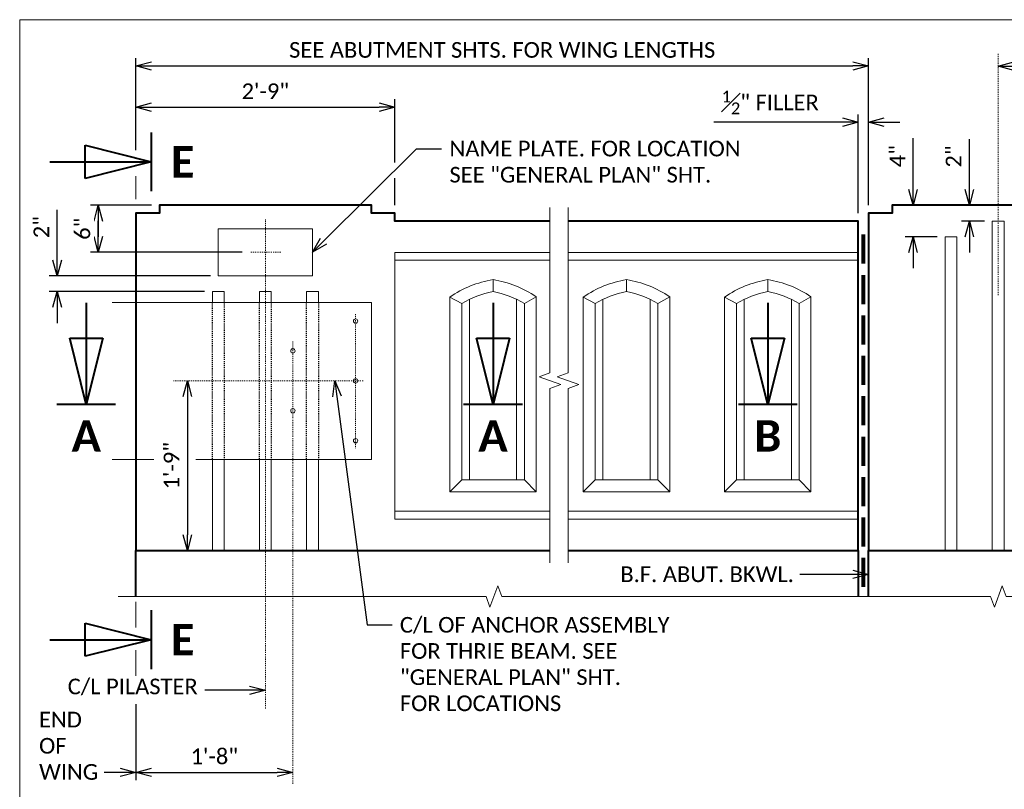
# Model space of a CAD drawing. Extents: x -1708 to -1092, y -2669 to -2413.
# Tile 5 of 20: x -1708 to -1614, y -2491 to -2417. Entities that reach past the tile are written whole.
import ezdxf
from ezdxf import colors
from ezdxf.entities.mleader import LeaderData, LeaderLine
from ezdxf.enums import TextEntityAlignment as Align
from ezdxf.math import Vec2, Vec3

# ---------------------------------------------------------------- set-up
doc = ezdxf.new("R2010")
doc.units = 0
doc.header["$MEASUREMENT"] = 0
doc.linetypes.add('Wisdot2', pattern=[0.125, 0.0625, -0.0625])
doc.linetypes.add('Wisdot4', pattern=[0.28125, 0.125, -0.0625, 0.03125, -0.0625])
for name, color, linetype, lineweight in [('B_ANNO', 7, 'Continuous', 18), ('B_ANNO_BREAK', 7, 'Continuous', 18), ('B_ANNO_DIM', 7, 'Continuous', 18), ('B_ANNO_TEXT', 7, 'Continuous', 18), ('B_CNTR', 1, 'Wisdot4', 18), ('B_CONC_PPT', 12, 'Continuous', 40), ('B_CONC_SDWLK', 14, 'Continuous', 40), ('B_CONC_WALL', 1, 'Continuous', 40), ('B_DETAIL', 7, 'Continuous', 18), ('B_DETAIL_HIDDEN', 7, 'Wisdot2', 25), ('B_DETAIL_OBJ', 7, 'Continuous', 40), ('B_STEEL', 92, 'Continuous', 18)]:
    doc.layers.add(name, color=color, linetype=linetype, lineweight=lineweight)
doc.layers.add('B_ANNO_NOPLOT', color=47, linetype='Continuous', lineweight=18, plot=False)
doc.styles.add('Annotative', font='calibri.ttf', dxfattribs={"height": 0.0625})
doc.styles.get("Standard").update_dxf_attribs({"font": 'calibri.ttf'})
doc.styles.add('Title', font='calibrib.ttf', dxfattribs={"height": 0.125})
doc.dimstyles.new('Annotative', dxfattribs={"dimscale": 0, "dimtxt": 0.0625, "dimasz": 0.0625, "dimexe": 0.03125, "dimexo": 0.03125, "dimgap": 0.03125, "dimtad": 1, "dimdec": 3, "dimzin": 3, "dimdsep": 46, "dimlunit": 4, "dimtxsty": 'Standard', "dimblk": 'OPEN30', "dimcen": 0.03125, "dimaunit": 1, "dimadec": 0, "dimazin": 3, "dimtfac": 0.75, "dimtdec": 3, "dimtofl": 0, "dimtmove": 0, "dimatfit": 3, "dimldrblk": 'OPEN30', "dimfxl": 1, "dimtfill": 1, "dimfrac": 1, "dimtolj": 1, "dimtzin": 0, "dimarcsym": 0})

# ---------------------------------------------------------------- blocks, each defined once
blk = doc.blocks.new('AnonymousCell10')
at = {"layer": 'B_CNTR', "ltscale": 0.5}
for p, q in [((2.736, 6.414), (2.736, -6.408)), ((-3.264, 3.804), (-3.264, -3.618))]:
    blk.add_line(p, q, dxfattribs=at)
at = {"layer": 'B_CNTR'}
blk.add_line((3.468, 0.024), (-14.662, 0.024), dxfattribs=at)
at = {"layer": 'B_STEEL'}
for centre in [(2.736, 5.744), (-3.264, 2.885), (2.736, 0.025), (-3.264, -2.834), (2.736, -5.693)]:
    blk.add_circle(centre, 0.208, dxfattribs=at)
blk = doc.blocks.new('_Open30')
at = {"color": 0, "linetype": 'ByBlock', "lineweight": -2}
for p, q in [((-1, 0.268), (0, 0)), ((0, 0), (-1, -0.268)), ((0, 0), (-1, 0))]:
    blk.add_line(p, q, dxfattribs=at)
blk = doc.blocks.new('*D161')
at = {"layer": 'B_ANNO_DIM', "color": 0, "lineweight": -2, "transparency": 16777216}
for p, q in [((12.596, 243.638), (34.346, 243.638)), ((35.846, 238.358), (35.846, 244.388)), ((35.846, 234.255), (35.846, 236.858))]:
    blk.add_line(p, q, dxfattribs=at)
at = {"layer": 'Defpoints', "color": 0, "transparency": 16777216}
for p in [(11.096, 243.638), (35.846, 243.638), (35.846, 233.505)]:
    blk.add_point(p, dxfattribs=at)
at = {"layer": 'B_ANNO_DIM', "color": 0, "lineweight": -2, "transparency": 16777216, "xscale": 1.5, "yscale": 1.5, "zscale": 1.5, "rotation": 180}
blk.add_blockref('_Open30', (11.096, 243.638), dxfattribs=at)
at = {"layer": 'B_ANNO_DIM', "color": 0, "lineweight": -2, "transparency": 16777216, "xscale": 1.5, "yscale": 1.5, "zscale": 1.5}
blk.add_blockref('_Open30', (35.846, 243.638), dxfattribs=at)
at = {"layer": 'B_ANNO_DIM', "color": 0, "transparency": 16777216, "insert": (23.471, 245.157), "char_height": 1.5, "attachment_point": 5, "bg_fill": 3, "box_fill_scale": 1.25, "bg_fill_color": 256, "bg_fill_true_color": 13158600, "bg_fill_transparency": 0}
blk.add_mtext('\\A1;2\'-9"', dxfattribs=at)
blk = doc.blocks.new('*D56')
at = {"layer": 'B_ANNO_DIM', "color": 0, "lineweight": -2, "transparency": 16777216}
blk.add_line((94.974, 247.559), (154.602, 247.559), dxfattribs=at)
at = {"layer": 'Defpoints', "color": 0, "transparency": 16777216}
for p in [(93.474, 247.559), (156.102, 247.559), (156.102, 247.559)]:
    blk.add_point(p, dxfattribs=at)
at = {"layer": 'B_ANNO_DIM', "color": 0, "lineweight": -2, "transparency": 16777216, "xscale": 1.5, "yscale": 1.5, "zscale": 1.5, "rotation": 180}
blk.add_blockref('_Open30', (93.474, 247.559), dxfattribs=at)
at = {"layer": 'B_ANNO_DIM', "color": 0, "lineweight": -2, "transparency": 16777216, "xscale": 1.5, "yscale": 1.5, "zscale": 1.5}
blk.add_blockref('_Open30', (156.102, 247.559), dxfattribs=at)
blk = doc.blocks.new('SECTION')
at = {"layer": 'B_ANNO', "lineweight": 40}
for p, q in [((-1.5, 1.404), (-1.5, -1.404)), ((-4.665, -0.79125), (-4.665, 0.79125)), ((-4.665, 0.79125), (-1.5, 0)), ((-6.353, 0), (-1.5, 0)), ((-1.5, 0), (-4.665, -0.79125))]:
    blk.add_line(p, q, dxfattribs=at)
at = {"style": 'Title'}
blk.add_attdef('A', text='', height=1.5, dxfattribs=at).set_placement((0, 0), align=Align.MIDDLE_CENTER)
blk = doc.blocks.new('*U30')
at = {"layer": 'B_ANNO', "lineweight": 40}
for p, q in [((0, 6.353), (0, 1.5)), ((-0.79125, 4.665), (0.79125, 4.665)), ((0, 1.5), (-0.79125, 4.665)), ((0.79125, 4.665), (0, 1.5)), ((1.404, 1.5), (-1.404, 1.5))]:
    blk.add_line(p, q, dxfattribs=at)
at = {"style": 'Title'}
blk.add_attdef('A', text='', height=1.5, dxfattribs=at).set_placement((0, 0), align=Align.MIDDLE_CENTER)
blk = doc.blocks.new('*D107')
at = {"layer": 'B_ANNO_DIM', "color": 0, "lineweight": -2, "transparency": 16777216}
for p, q in [((16.023, 215.973), (16.023, 202.755)), ((25.346, 201.255), (15.273, 201.255))]:
    blk.add_line(p, q, dxfattribs=at)
at = {"layer": 'Defpoints', "color": 0, "transparency": 16777216}
for p in [(16.023, 217.473), (16.023, 201.255), (26.096, 201.255)]:
    blk.add_point(p, dxfattribs=at)
at = {"layer": 'B_ANNO_DIM', "color": 0, "lineweight": -2, "transparency": 16777216, "xscale": 1.5, "yscale": 1.5, "zscale": 1.5}
for p, rotation in [((16.023, 217.473), 90), ((16.023, 201.255), 270)]:
    blk.add_blockref('_Open30', p, dxfattribs=dict(at, rotation=rotation))
at = {"layer": 'B_ANNO_DIM', "color": 0, "transparency": 16777216, "insert": (14.504, 209.364), "char_height": 1.5, "attachment_point": 5, "rotation": 90, "bg_fill": 3, "box_fill_scale": 1.25, "bg_fill_color": 256, "bg_fill_true_color": 13158600, "bg_fill_transparency": 0}
blk.add_mtext('\\A1;1\'-9"', dxfattribs=at)
blk = doc.blocks.new('*D237')
at = {"layer": 'B_ANNO_DIM', "color": 0, "lineweight": -2, "transparency": 16777216}
for p, q in [((11.096, 186.564), (11.096, 179.302)), ((12.596, 180.052), (24.596, 180.052))]:
    blk.add_line(p, q, dxfattribs=at)
at = {"layer": 'Defpoints', "color": 0, "transparency": 16777216}
for p in [(11.096, 187.314), (26.096, 180.052), (26.096, 180.052)]:
    blk.add_point(p, dxfattribs=at)
at = {"layer": 'B_ANNO_DIM', "color": 0, "lineweight": -2, "transparency": 16777216, "xscale": 1.5, "yscale": 1.5, "zscale": 1.5, "rotation": 180}
blk.add_blockref('_Open30', (11.096, 180.052), dxfattribs=at)
at = {"layer": 'B_ANNO_DIM', "color": 0, "lineweight": -2, "transparency": 16777216, "xscale": 1.5, "yscale": 1.5, "zscale": 1.5}
blk.add_blockref('_Open30', (26.096, 180.052), dxfattribs=at)
at = {"layer": 'B_ANNO_DIM', "color": 0, "transparency": 16777216, "insert": (18.596, 181.571), "char_height": 1.5, "attachment_point": 5, "bg_fill": 3, "box_fill_scale": 1.25, "bg_fill_color": 256, "bg_fill_true_color": 13158600, "bg_fill_transparency": 0}
blk.add_mtext('\\A1;1\'-8"', dxfattribs=at)
blk = doc.blocks.new('*D109')
at = {"layer": 'B_ANNO_DIM', "color": 0, "lineweight": -2, "transparency": 16777216}
for p, q in [((3.578, 229.005), (3.578, 233.839)), ((18.218, 227.505), (2.828, 227.505)), ((17.66, 226.005), (2.828, 226.005)), ((3.578, 224.505), (3.578, 223.005))]:
    blk.add_line(p, q, dxfattribs=at)
at = {"layer": 'Defpoints', "color": 0, "transparency": 16777216}
for p in [(3.578, 227.505), (18.968, 227.505), (18.41, 226.005)]:
    blk.add_point(p, dxfattribs=at)
at = {"layer": 'B_ANNO_DIM', "color": 0, "lineweight": -2, "transparency": 16777216, "xscale": 1.5, "yscale": 1.5, "zscale": 1.5}
for p, rotation in [((3.578, 227.505), 270), ((3.578, 226.005), 90)]:
    blk.add_blockref('_Open30', p, dxfattribs=dict(at, rotation=rotation))
at = {"layer": 'B_ANNO_DIM', "color": 0, "transparency": 16777216, "insert": (2.071, 232.172), "char_height": 1.5, "attachment_point": 5, "rotation": 90, "bg_fill": 3, "box_fill_scale": 1.25, "bg_fill_color": 256, "bg_fill_true_color": 13158600, "bg_fill_transparency": 0}
blk.add_mtext('\\A1;2"', dxfattribs=at)
blk = doc.blocks.new('*D110')
at = {"layer": 'B_ANNO_DIM', "color": 0, "lineweight": -2, "transparency": 16777216}
for p, q in [((12.596, 234.255), (6.758, 234.255)), ((7.508, 231.278), (7.508, 232.778)), ((7.508, 232.755), (7.508, 231.255)), ((21.242, 229.778), (6.758, 229.778))]:
    blk.add_line(p, q, dxfattribs=at)
at = {"layer": 'Defpoints', "color": 0, "transparency": 16777216}
for p in [(13.346, 234.255), (7.508, 229.778), (21.992, 229.778)]:
    blk.add_point(p, dxfattribs=at)
at = {"layer": 'B_ANNO_DIM', "color": 0, "lineweight": -2, "transparency": 16777216, "xscale": 1.5, "yscale": 1.5, "zscale": 1.5}
for p, rotation in [((7.508, 234.255), 90), ((7.508, 229.778), 270)]:
    blk.add_blockref('_Open30', p, dxfattribs=dict(at, rotation=rotation))
at = {"layer": 'B_ANNO_DIM', "color": 0, "transparency": 16777216, "insert": (5.99, 232.016), "char_height": 1.5, "attachment_point": 5, "rotation": 90, "bg_fill": 3, "box_fill_scale": 1.25, "bg_fill_color": 256, "bg_fill_true_color": 13158600, "bg_fill_transparency": 0}
blk.add_mtext('\\A1;6"', dxfattribs=at)
blk = doc.blocks.new('*D111')
at = {"layer": 'B_ANNO_DIM', "color": 0, "lineweight": -2, "transparency": 16777216}
for p, q in [((90.725, 235.755), (90.725, 240.589)), ((92.16, 232.755), (89.975, 232.755)), ((90.725, 231.255), (90.725, 229.755))]:
    blk.add_line(p, q, dxfattribs=at)
at = {"layer": 'Defpoints', "color": 0, "transparency": 16777216}
for p in [(90.725, 234.255), (90.725, 234.255), (92.91, 232.755)]:
    blk.add_point(p, dxfattribs=at)
at = {"layer": 'B_ANNO_DIM', "color": 0, "lineweight": -2, "transparency": 16777216, "xscale": 1.5, "yscale": 1.5, "zscale": 1.5}
for p, rotation in [((90.725, 234.255), 270), ((90.725, 232.755), 90)]:
    blk.add_blockref('_Open30', p, dxfattribs=dict(at, rotation=rotation))
at = {"layer": 'B_ANNO_DIM', "color": 0, "transparency": 16777216, "insert": (89.218, 238.922), "char_height": 1.5, "attachment_point": 5, "rotation": 90, "bg_fill": 3, "box_fill_scale": 1.25, "bg_fill_color": 256, "bg_fill_true_color": 13158600, "bg_fill_transparency": 0}
blk.add_mtext('\\A1;2"', dxfattribs=at)
blk = doc.blocks.new('*D112')
at = {"layer": 'B_ANNO_DIM', "color": 0, "lineweight": -2, "transparency": 16777216}
for p, q in [((85.351, 235.755), (85.351, 240.665)), ((87.66, 231.255), (84.601, 231.255)), ((85.351, 229.755), (85.351, 228.255))]:
    blk.add_line(p, q, dxfattribs=at)
at = {"layer": 'Defpoints', "color": 0, "transparency": 16777216}
for p in [(85.351, 234.255), (85.351, 234.255), (88.41, 231.255)]:
    blk.add_point(p, dxfattribs=at)
at = {"layer": 'B_ANNO_DIM', "color": 0, "lineweight": -2, "transparency": 16777216, "xscale": 1.5, "yscale": 1.5, "zscale": 1.5}
for p, rotation in [((85.351, 234.255), 270), ((85.351, 231.255), 90)]:
    blk.add_blockref('_Open30', p, dxfattribs=dict(at, rotation=rotation))
at = {"layer": 'B_ANNO_DIM', "color": 0, "transparency": 16777216, "insert": (83.848, 238.96), "char_height": 1.5, "attachment_point": 5, "rotation": 90, "bg_fill": 3, "box_fill_scale": 1.25, "bg_fill_color": 256, "bg_fill_true_color": 13158600, "bg_fill_transparency": 0}
blk.add_mtext('\\A1;4"', dxfattribs=at)
blk = doc.blocks.new('AnonymousCell19')
at = {"layer": 'B_DETAIL_OBJ', "lineweight": 80}
for p, q in [((0, 16.84), (0, 14.066)), ((0, 12.976), (0, 10.202)), ((0, 9.114), (0, 6.34)), ((0, 5.25), (0, 2.476)), ((0, 1.388), (0, -1.386)), ((0, -2.476), (0, -5.25)), ((0, -6.338), (0, -9.112)), ((0, -10.202), (0, -12.976)), ((0, -14.066), (0, -16.84))]:
    blk.add_line(p, q, dxfattribs=at)
blk = doc.blocks.new('*D244')
at = {"layer": 'B_ANNO_DIM', "color": 0, "lineweight": -2, "transparency": 16777216}
for p, q in [((80.096, 233.505), (80.096, 242.95)), ((81.096, 234.255), (81.096, 242.95)), ((78.596, 242.2), (66.309, 242.2)), ((82.596, 242.2), (84.096, 242.2))]:
    blk.add_line(p, q, dxfattribs=at)
at = {"layer": 'Defpoints', "color": 0, "transparency": 16777216}
for p in [(80.096, 242.2), (81.096, 233.505), (80.096, 232.755)]:
    blk.add_point(p, dxfattribs=at)
at = {"layer": 'B_ANNO_DIM', "color": 0, "lineweight": -2, "transparency": 16777216, "xscale": 1.5, "yscale": 1.5, "zscale": 1.5}
blk.add_blockref('_Open30', (80.096, 242.2), dxfattribs=at)
at = {"layer": 'B_ANNO_DIM', "color": 0, "lineweight": -2, "transparency": 16777216, "xscale": 1.5, "yscale": 1.5, "zscale": 1.5, "rotation": 180}
blk.add_blockref('_Open30', (81.096, 242.2), dxfattribs=at)
at = {"layer": 'B_ANNO_DIM', "color": 0, "transparency": 16777216, "insert": (71.702, 244.086), "char_height": 1.5, "attachment_point": 5, "bg_fill": 3, "box_fill_scale": 1.25, "bg_fill_color": 256, "bg_fill_true_color": 13158600, "bg_fill_transparency": 0}
blk.add_mtext('\\A1;{\\H0.75x;\\S1#2;}" FILLER', dxfattribs=at)
blk = doc.blocks.new('*D245')
at = {"color": 0, "lineweight": -2, "transparency": 16777216}
for p, q in [((11.096, 239.529), (11.096, 248.332)), ((81.096, 234.255), (81.096, 248.332)), ((12.596, 247.582), (79.596, 247.582))]:
    blk.add_line(p, q, dxfattribs=at)
at = {"layer": 'Defpoints', "color": 0, "transparency": 16777216}
for p in [(81.096, 247.582), (11.096, 238.779), (81.096, 233.505)]:
    blk.add_point(p, dxfattribs=at)
at = {"color": 0, "lineweight": -2, "transparency": 16777216, "xscale": 1.5, "yscale": 1.5, "zscale": 1.5, "rotation": 180}
blk.add_blockref('_Open30', (11.096, 247.582), dxfattribs=at)
at = {"color": 0, "lineweight": -2, "transparency": 16777216, "xscale": 1.5, "yscale": 1.5, "zscale": 1.5}
blk.add_blockref('_Open30', (81.096, 247.582), dxfattribs=at)
at = {"color": 0, "transparency": 16777216, "insert": (46.096, 249.101), "char_height": 1.5, "attachment_point": 5, "bg_fill": 3, "box_fill_scale": 1.25, "bg_fill_color": 256, "bg_fill_true_color": 13158600, "bg_fill_transparency": 0}
blk.add_mtext('\\A1;SEE ABUTMENT SHTS. FOR WING LENGTHS', dxfattribs=at)
blk = doc.blocks.new('Window type A')
at = {"layer": 'B_DETAIL'}
for p, q in [((0.003, 19.126), (0.003, 20.272)), ((-4.125, 0), (-4.125, 18.61)), ((-4.125, 18.61), (-2.997, 17.987)), ((-2.997, 1.128), (-2.997, 17.987)), ((-2.247, 1.128), (-2.247, 18.392)), ((2.253, 1.128), (2.253, 18.392)), ((3.003, 17.987), (4.125, 18.631)), ((3.003, 1.128), (3.003, 17.987)), ((4.125, 0), (4.125, 18.631)), ((-2.997, 1.128), (-4.125, 0)), ((-2.997, 1.128), (3.003, 1.128)), ((3.003, 1.128), (4.125, 0)), ((-4.125, 0), (4.125, 0))]:
    blk.add_line(p, q, dxfattribs=at)
for centre, radius, start, end in [((1.628, 10.278), 10.125, 99.23378, 124.62119), ((-1.589, 10.273), 10.125, 55.64142, 80.95324), ((1.648, 10.278), 9, 100.52998, 121.06848), ((-1.642, 10.278), 9, 58.92869, 79.47002)]:
    blk.add_arc(centre, radius, start, end, dxfattribs=at)
blk = doc.blocks.new('*U229')
at = {"layer": 'B_ANNO_NOPLOT', "flags": 128}
blk.add_lwpolyline([(0, 0), (0, 252), (323.92766, 252), (323.92766, 238.85516), (378, 238.85516), (378, 40.49961), (316.57075, 40.49961), (316.57075, 0)], close=True, dxfattribs=at)
at = {"layer": 'B_DETAIL'}
for p in [(45.22075, 206.87661), (57.97075, 206.87661), (71.47075, 206.87661)]:
    blk.add_blockref('Window type A', p, dxfattribs=at)
blk = doc.blocks.new('*U219')
at = {"layer": 'B_ANNO_NOPLOT', "flags": 128}
blk.add_lwpolyline([(0, 0), (0, 252), (323.9277, 252), (323.9277, 238.8552), (378, 238.8552), (378, 40.4996), (316.5708, 40.4996), (316.5708, 0)], close=True, dxfattribs=at)
blk = doc.blocks.new('*U190')
at = {"layer": 'B_ANNO_NOPLOT', "flags": 128}
blk.add_lwpolyline([(0, 0), (0, 252), (323.92766, 252), (323.92766, 238.85516), (378, 238.85516), (378, 40.49961), (316.57075, 40.49961), (316.57075, 0)], close=True, dxfattribs=at)
at = {"layer": 'B_ANNO_TEXT', "style": 'Annotative'}
for tag, p in [('#BR8', (319.34222, 111.75495)), ('#BR9', (319.33538, 108.92154)), ('#BR10', (319.32845, 106.08116)), ('#BR11', (319.32771, 103.21826)), ('#BR12', (319.32481, 100.37225))]:
    blk.add_attdef(tag, p, '', height=1.5, dxfattribs=at)
blk = doc.blocks.new('INS_RAILTEX_BASE')
at = {"layer": 'B_ANNO_BREAK', "flags": 128}
for points in [[(50.65375, 200.09437), (50.65375, 216.74576), (51.6847, 217.12099), (49.6228, 217.87146), (50.65375, 218.2467), (50.65375, 234.03274)], [(52.38775, 200.09437), (52.38775, 216.74576), (53.4187, 217.12099), (51.3568, 217.87146), (52.38775, 218.2467), (52.38775, 234.03274)], [(9.41225, 196.86261), (44.55461, 196.86261), (44.92984, 195.83166), (45.68031, 197.89355), (46.05554, 196.86261), (92.74741, 196.86261), (93.12264, 195.83166), (93.87311, 197.89355), (94.24835, 196.86261), (162.993, 196.86261), (163.36823, 195.83166), (164.1187, 197.89355), (164.49394, 196.86261), (220.06482, 196.86261), (220.44006, 195.83166), (221.19053, 197.89355), (221.56576, 196.86261), (274.12943, 196.86261), (274.50466, 195.83166), (275.25513, 197.89355), (275.63037, 196.86261), (302.61853, 196.86261)]]:
    blk.add_lwpolyline(points, dxfattribs=at)
at = {"layer": 'B_ANNO_DIM'}
for p, q in [((11.09575, 196.36406), (11.09575, 193.88502)), ((11.09575, 191.73007), (11.09575, 189.29105))]:
    blk.add_line(p, q, dxfattribs=at)
at = {"layer": 'B_ANNO_NOPLOT', "flags": 128}
blk.add_lwpolyline([(0, 0), (0, 252), (323.92766, 252), (323.92766, 238.85516), (378, 238.85516), (378, 40.49961), (316.57075, 40.49961), (316.57075, 0)], close=True, dxfattribs=at)
at = {"layer": 'B_CNTR'}
for p, q in [((93.47375, 248.74742), (93.47375, 225.65061)), ((23.46775, 186.13898), (23.46775, 232.92765))]:
    blk.add_line(p, q, dxfattribs=at)
at = {"layer": 'B_CONC_PPT', "flags": 128}
for points in [[(50.65375, 232.75461), (35.84575, 232.75461), (35.84575, 233.50461), (33.59575, 233.50461), (33.59575, 234.25461), (13.34575, 234.25461), (13.34575, 233.50461), (11.09575, 233.50461), (11.09575, 201.25461)], [(133.55375, 232.75461), (105.84575, 232.75461), (105.84575, 233.50461), (103.59575, 233.50461), (103.59575, 234.25461), (83.34575, 234.25461), (83.34575, 233.50461), (81.09575, 233.50461), (81.09575, 201.25461)], [(80.09575, 201.25461), (80.09575, 232.75461), (52.38775, 232.75461)]]:
    blk.add_lwpolyline(points, dxfattribs=at)
at = {"layer": 'B_CONC_SDWLK', "flags": 128}
blk.add_lwpolyline([(81.09575, 196.86261), (81.09575, 201.25461), (133.55375, 201.25461)], dxfattribs=at)
at = {"layer": 'B_CONC_WALL', "flags": 128}
for points in [[(11.09575, 196.86261), (11.09575, 201.25461), (50.65375, 201.25461)], [(52.38775, 201.25461), (80.09575, 201.25461), (80.09575, 196.86261)]]:
    blk.add_lwpolyline(points, dxfattribs=at)
at = {"layer": 'B_DETAIL'}
for p, q in [((52.38775, 229.75461), (80.09575, 229.75461)), ((35.84575, 229.00461), (50.65375, 229.00461)), ((52.38775, 229.00461), (80.09575, 229.00461)), ((50.65375, 205.00461), (35.84575, 205.00461)), ((80.09575, 205.00461), (52.38775, 205.00461)), ((80.09575, 204.25461), (52.38775, 204.25461))]:
    blk.add_line(p, q, dxfattribs=at)
at = {"layer": 'B_DETAIL', "flags": 128}
for points in [[(94.03775, 201.25461), (94.03775, 232.75461), (92.90975, 232.75461), (92.90975, 201.25461)], [(18.96775, 227.50461), (27.96775, 227.50461), (27.96775, 232.00461), (18.96775, 232.00461), (18.96775, 227.50461)], [(89.53775, 201.25461), (89.53775, 231.25461), (88.40975, 231.25461), (88.40975, 201.25461)], [(50.65375, 204.25461), (35.84575, 204.25461), (35.84575, 229.75461), (50.65375, 229.75461)], [(18.40975, 224.97261), (18.40975, 226.00461), (19.53775, 226.00461), (19.53775, 224.97261)], [(22.90975, 224.97261), (22.90975, 226.00461), (24.03775, 226.00461), (24.03775, 224.97261)], [(27.40975, 224.97261), (27.40975, 226.00461), (28.53775, 226.00461), (28.53775, 224.97261)], [(16.82119, 209.97261), (33.59575, 209.97261), (33.59575, 224.97261), (8.83975, 224.97261)], [(8.83975, 209.97261), (12.81513, 209.97261)], [(18.40975, 201.25461), (18.40975, 209.97261)], [(19.53775, 209.97261), (19.53775, 201.25461)], [(22.90975, 201.25461), (22.90975, 209.97261)], [(24.03775, 209.97261), (24.03775, 201.25461)], [(27.40975, 201.25461), (27.40975, 209.97261)], [(28.53775, 209.97261), (28.53775, 201.25461)]]:
    blk.add_lwpolyline(points, dxfattribs=at)
at = {"layer": 'B_DETAIL_HIDDEN', "flags": 128}
for points in [[(18.40975, 209.97261), (18.40975, 224.97261)], [(19.53775, 224.97261), (19.53775, 209.97261)], [(22.90975, 209.97261), (22.90975, 224.97261)], [(24.03775, 224.97261), (24.03775, 209.97261)], [(27.40975, 209.97261), (27.40975, 224.97261)], [(28.53775, 224.97261), (28.53775, 209.97261)]]:
    blk.add_lwpolyline(points, dxfattribs=at)
at = {"color": 7, "linetype": 'Continuous', "lineweight": 18}
blk.add_blockref('AnonymousCell10', (29.35975, 217.44861), dxfattribs=at)
at = {"layer": 'B_ANNO_DIM', "xscale": 2, "yscale": 2, "zscale": 2}
for name, p, values in [('*U30', (6.35955, 212.21476), {'A': 'A'}), ('*U30', (45.21775, 212.21476), {'A': 'A'}), ('*U30', (71.46775, 212.21476), {'A': 'B'}), ('SECTION', (15.57155, 192.73457), {'A': 'E'})]:
    blk.add_blockref(name, p, dxfattribs=at).add_auto_attribs(values)
at = {"layer": 'B_ANNO_DIM', "style": 'Annotative'}
for tag, p in [('DIM1', (122.39297, 248.32765)), ('DIM2', (181.84962, 248.31564)), ('DIM3', (241.29553, 248.31084))]:
    blk.add_attdef(tag, p, '', height=1.5, dxfattribs=at)
at = {"layer": 'B_ANNO_TEXT', "style": 'Annotative'}
for tag, p in [('#BR1', (319.3046, 131.68599)), ('#BR2', (319.3411, 128.83073)), ('#BR3', (319.32202, 125.98681)), ('BL1', (328.84894, 125.99411)), ('#BR4', (319.31023, 123.13931)), ('BL2', (328.87159, 123.14493)), ('#BR5', (319.31477, 120.2932)), ('#BR6', (319.28743, 117.44995)), ('BL3', (328.85669, 117.46079)), ('#BR7', (319.33112, 114.60264)), ('BL4', (328.86463, 114.61886))]:
    blk.add_attdef(tag, p, '', height=1.5, dxfattribs=at)
at = {"layer": 'B_ANNO_DIM'}
dim = blk.add_linear_dim(base=(156.10175, 247.5589), p1=(93.47375, 247.5589), p2=(156.10175, 247.5589), text=' ', dimstyle='Annotative', dxfattribs=at)
dim.commit()
dim.dimension.update_dxf_attribs({"geometry": '*D56', "text_midpoint": (124.78775, 247.5589)})
ml = blk.add_multileader_mtext('Standard', dxfattribs=at)
ml.set_content('C/L OF ANCHOR ASSEMBLY\\PFOR THRIE BEAM. SEE\\P"GENERAL PLAN" SHT.\\PFOR LOCATIONS', color=256)
ml.set_leader_properties()
ml.set_arrow_properties(name='OPEN30')
ml.build(insert=Vec2(0, 0))
ml.multileader.update_dxf_attribs({"text_right_attachment_type": 3, "dogleg_length": 0.0625, "arrow_head_size": 1.5, "scale": 24})
ctx = ml.context
ctx.base_point, ctx.scale, ctx.char_height, ctx.arrow_head_size, ctx.landing_gap_size, ctx.plane_origin = Vec3(35.57289, 194.14311), 24, 1.5, 1.5, 0.75, Vec3(30.10477, 218.83551)
ctx.right_attachment = 3
notes = []
notes.append((ctx, [(0, (1, 1, 0), (34.07289, 194.14311), (1, 0), 1.5, [(0, [(30.10477, 217.47261), (33.18359, 194.14311), (33.83401, 194.14311)], 0, [])])]))
ctx.mtext.insert, ctx.mtext.flow_direction = Vec3(36.32289, 194.90407), 5
ml = blk.add_multileader_mtext('Standard', dxfattribs=at)
ml.set_content('END\\POF\\PWING', color=256)
ml.set_leader_properties()
ml.set_arrow_properties(name='OPEN30')
ml.build(insert=Vec2(0, 0))
ml.multileader.update_dxf_attribs({"text_right_attachment_type": 3, "dogleg_length": 0.0625, "arrow_head_size": 1.5, "scale": 24})
ctx = ml.context
ctx.base_point, ctx.scale, ctx.char_height, ctx.arrow_head_size, ctx.landing_gap_size, ctx.plane_origin = Vec3(1.1016, 185.08128), 24, 1.5, 1.5, 0.75, Vec3(11.09575, 180.05244)
ctx.right_attachment = 3
notes.append((ctx, [(0, (1, 1, 0), (8.07782, 180.05244), (-1, 0), 0.00353, [(0, [(11.09575, 180.05244), (8.07782, 180.05244), (8.07782, 180.05244)], 0, [])])]))
ctx.mtext.insert, ctx.mtext.flow_direction = Vec3(1.8516, 185.84167), 5
for ctx, leaders in notes:
    for number, flags, end, landing, length, lines in leaders:
        leader = LeaderData()
        leader.index, (leader.has_last_leader_line, leader.has_dogleg_vector, leader.attachment_direction) = number, flags
        leader.last_leader_point, leader.dogleg_vector, leader.dogleg_length = Vec3(end), Vec3(landing), length
        for number, points, colour, breaks in lines:
            line = LeaderLine()
            line.index, line.vertices, line.color, line.breaks = number, Vec3.list(points), colors.encode_raw_color(colour), breaks
            leader.lines.append(line)
        ctx.leaders.append(leader)
dim = blk.add_linear_dim(base=(35.84575, 243.63813), p1=(11.09575, 243.63813), p2=(35.84575, 233.50461), dimstyle='Annotative', override={"dimlfac": 1.333}, dxfattribs=at)
dim.commit()
dim.dimension.update_dxf_attribs({"geometry": '*D161', "text_midpoint": (23.47075, 245.15659)})
dim = blk.add_linear_dim(base=(90.7250047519, 234.2546052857), p1=(92.9097527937, 232.7546052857), p2=(90.7250047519, 234.2546052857), angle=90, dimstyle='Annotative', override={"dimlfac": 1.333}, dxfattribs=at)
dim.commit()
dim.dimension.update_dxf_attribs({"geometry": '*D111', "text_midpoint": (89.2175047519, 238.921912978)})
dim = blk.add_linear_dim(base=(16.02287, 201.25461), p1=(16.02287, 217.47261), p2=(26.09575, 201.25461), angle=90, text='1\'-9"', dimstyle='Annotative', override={"dimlfac": 1.333}, dxfattribs=at)
dim.commit()
dim.dimension.update_dxf_attribs({"geometry": '*D107', "text_midpoint": (14.50441, 209.36361)})
dim = blk.add_linear_dim(base=(26.09575, 180.05244), p1=(11.09575, 187.31385), p2=(26.09575, 180.05244), text='1\'-8"', dimstyle='Annotative', override={"dimlfac": 1.333}, dxfattribs=at)
dim.commit()
dim.dimension.update_dxf_attribs({"geometry": '*D237', "text_midpoint": (18.59575, 180.05244), "dimtype": 128})
blk.add_line((11.09575, 234.85129), (11.09575, 237.05258), dxfattribs=at)
at = {"layer": 'B_CNTR'}
blk.add_line((26.09575, 178.96206), (26.09575, 213.83061), dxfattribs=at)
at = {"layer": 'B_ANNO_DIM', "xscale": 2, "yscale": 2, "zscale": 2}
blk.add_blockref('SECTION', (15.57155, 238.41021), dxfattribs=at).add_auto_attribs({'A': 'E'})
at = {"layer": 'B_ANNO_DIM'}
for base, p1, p2, picture, middle in [((85.351, 234.25461), (88.40975, 231.25461), (85.351, 234.25461), '*D112', (83.84753, 238.95999)), ((3.5781447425, 227.5046052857), (18.4097527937, 226.0046052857), (18.9677527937, 227.5046052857), '*D109', (2.0706447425, 232.171912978))]:
    dim = blk.add_linear_dim(base=base, p1=p1, p2=p2, angle=90, dimstyle='Annotative', override={"dimlfac": 1.333}, dxfattribs=at)
    dim.commit()
    dim.dimension.update_dxf_attribs({"geometry": picture, "text_midpoint": middle})
ml = blk.add_multileader_mtext('Standard', dxfattribs=at)
ml.set_content('NAME PLATE. FOR LOCATION\\PSEE "GENERAL PLAN" SHT.', color=256)
ml.set_leader_properties()
ml.set_arrow_properties(name='OPEN30')
ml.build(insert=Vec2(0, 0))
ml.multileader.update_dxf_attribs({"text_right_attachment_type": 3, "dogleg_length": 0.0625, "arrow_head_size": 1.5, "scale": 24})
ctx = ml.context
ctx.base_point, ctx.scale, ctx.char_height, ctx.arrow_head_size, ctx.landing_gap_size, ctx.plane_origin = Vec3(40.30927, 239.66938), 24, 1.5, 1.5, 0.75, Vec3(34.84115, 264.36178)
ctx.right_attachment = 3
notes = []
notes.append((ctx, [(0, (1, 1, 0), (38.80927, 239.66938), (1, 0), 1.5, [(0, [(27.96775, 229.77831), (37.91997, 239.66938), (38.57039, 239.66938)], 0, [])])]))
ctx.mtext.insert, ctx.mtext.flow_direction = Vec3(41.05927, 240.43034), 5
ml = blk.add_multileader_mtext('Standard', dxfattribs=at)
ml.set_content('C/L PILASTER', color=256)
ml.set_leader_properties()
ml.set_arrow_properties(name='OPEN30')
ml.build(insert=Vec2(0, 0))
ml.multileader.update_dxf_attribs({"text_right_attachment_type": 3, "dogleg_length": 0.0625, "arrow_head_size": 1.5, "scale": 24})
ctx = ml.context
ctx.base_point, ctx.scale, ctx.char_height, ctx.arrow_head_size, ctx.landing_gap_size, ctx.plane_origin = Vec3(3.83872, 188.09876), 24, 1.5, 1.5, 0.75, Vec3(23.46775, 187.90261)
ctx.right_attachment = 3
notes.append((ctx, [(0, (1, 1, 0), (19.18949, 187.90261), (-1, 0), 1.5, [(0, [(23.46775, 187.90261), (19.95407, 187.90261), (19.63214, 187.90261)], 0, [])])]))
ctx.mtext.insert, ctx.mtext.flow_direction = Vec3(4.58872, 189.01087), 5
for ctx, leaders in notes:
    for number, flags, end, landing, length, lines in leaders:
        leader = LeaderData()
        leader.index, (leader.has_last_leader_line, leader.has_dogleg_vector, leader.attachment_direction) = number, flags
        leader.last_leader_point, leader.dogleg_vector, leader.dogleg_length = Vec3(end), Vec3(landing), length
        for number, points, colour, breaks in lines:
            line = LeaderLine()
            line.index, line.vertices, line.color, line.breaks = number, Vec3.list(points), colors.encode_raw_color(colour), breaks
            leader.lines.append(line)
        ctx.leaders.append(leader)
dim = blk.add_linear_dim(base=(7.5081, 229.77831), p1=(13.34575, 234.25461), p2=(21.99223, 229.77831), angle=90, dimstyle='Annotative', override={"dimlfac": 1.333}, dxfattribs=at)
dim.commit()
dim.dimension.update_dxf_attribs({"geometry": '*D110', "text_midpoint": (7.5081, 232.01646), "dimtype": 128})
at = {"layer": 'B_CNTR'}
blk.add_line((24.95349, 229.77831), (21.99223, 229.77831), dxfattribs=at)
blk = doc.blocks.new('*U243')
at = {"layer": 'B_ANNO_NOPLOT', "flags": 128}
blk.add_lwpolyline([(0, 0), (0, 252), (323.9277, 252), (323.9277, 238.8552), (378, 238.8552), (378, 40.4996), (316.5708, 40.4996), (316.5708, 0)], close=True, dxfattribs=at)
at = {"color": 7, "linetype": 'Continuous', "lineweight": 18}
blk.add_blockref('AnonymousCell19', (80.5958, 214.6146), dxfattribs=at)
at = {"layer": 'B_ANNO_DIM'}
ml = blk.add_multileader_mtext('Standard', dxfattribs=at)
ml.set_content('B.F. ABUT. BKWL.', color=256)
ml.set_leader_properties()
ml.set_arrow_properties(name='OPEN30')
ml.build(insert=Vec2(0, 0))
ml.multileader.update_dxf_attribs({"text_right_attachment_type": 3, "dogleg_length": 0.0625, "arrow_head_size": 1.5, "scale": 24})
ctx = ml.context
ctx.base_point, ctx.scale, ctx.char_height, ctx.arrow_head_size, ctx.landing_gap_size, ctx.plane_origin = Vec3(56.6327, 198.9782), 24, 1.5, 1.5, 0.75, Vec3(80.0958, 198.9782)
ctx.right_attachment = 3
notes = []
notes.append((ctx, [(0, (1, 1, 0), (76.015, 198.9782), (-1, 0), 1.5, [(0, [(81.0958, 198.9782), (76.6593, 198.9782), (76.3372, 198.9782)], 0, [])])]))
ctx.mtext.insert, ctx.mtext.flow_direction = Vec3(57.3827, 199.7391), 5
for ctx, leaders in notes:
    for number, flags, end, landing, length, lines in leaders:
        leader = LeaderData()
        leader.index, (leader.has_last_leader_line, leader.has_dogleg_vector, leader.attachment_direction) = number, flags
        leader.last_leader_point, leader.dogleg_vector, leader.dogleg_length = Vec3(end), Vec3(landing), length
        for number, points, colour, breaks in lines:
            line = LeaderLine()
            line.index, line.vertices, line.color, line.breaks = number, Vec3.list(points), colors.encode_raw_color(colour), breaks
            leader.lines.append(line)
        ctx.leaders.append(leader)
dim = blk.add_linear_dim(base=(80.0958, 242.2003), p1=(81.0958, 233.5046), p2=(80.0958, 232.7546), text='<> FILLER', dimstyle='Annotative', override={"dimlfac": 0.5}, dxfattribs=at)
dim.commit()
dim.dimension.update_dxf_attribs({"geometry": '*D244', "text_midpoint": (71.7024, 244.0857)})
dim = blk.add_linear_dim(base=(81.0958, 247.582), p1=(11.0958, 238.7792), p2=(81.0958, 233.5046), text='SEE ABUTMENT SHTS. FOR WING LENGTHS', dimstyle='Annotative')
dim.commit()
dim.dimension.update_dxf_attribs({"geometry": '*D245', "text_midpoint": (46.0958, 249.1005)})

msp = doc.modelspace()

# ---------------------------------------------------------------- block references
msp.add_blockref('INS_RAILTEX_BASE', (-1708.458, -2669.163))

# ---------------------------------------------------------------- next in the draw order: block references
msp.add_blockref('*U243', (-1708.458, -2669.163))

# ---------------------------------------------------------------- next in the draw order: block references
msp.add_blockref('*U229', (-1708.458, -2669.163))

# ---------------------------------------------------------------- next in the draw order: block references
msp.add_blockref('*U219', (-1708.458, -2669.163))

# ---------------------------------------------------------------- next in the draw order: block references
msp.add_blockref('*U190', (-1708.458, -2669.163))

doc.saveas('drawing.dxf')
